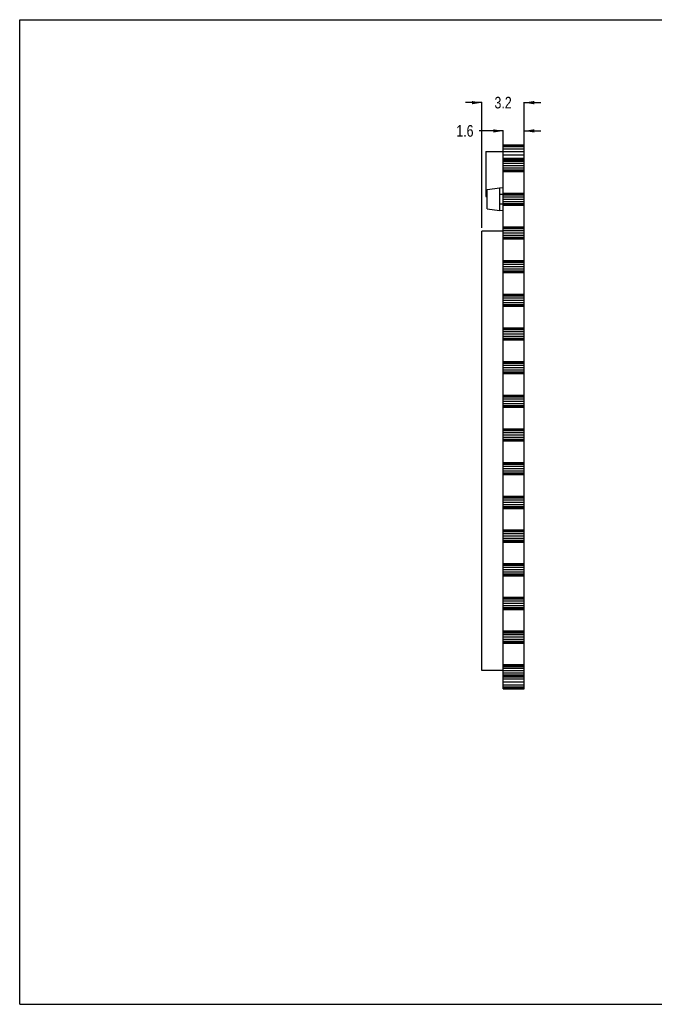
# Model space of a CAD drawing. Header units: millimetres. Extents: x 0 to 105, y 0 to 74.
# Tile 1 of 3: x 0 to 48, y 0 to 74. Entities that reach past the tile are written whole.
import ezdxf

# ---------------------------------------------------------------- set-up
doc = ezdxf.new("R2010")
doc.units = ezdxf.units.MM
doc.header["$LTSCALE"] = 5.775
doc.layers.get('0').update_dxf_attribs({"linetype": 'CONTINUOUS'})
doc.styles.get("Standard").update_dxf_attribs({"font": 'txt', "width": 0.8})
doc.dimstyles.new('DIMSTYLE_1', dxfattribs={"dimtxt": 0.875, "dimasz": 0.75, "dimexe": 0.125, "dimexo": 1, "dimgap": 1.75, "dimtad": 0, "dimtih": 1, "dimtoh": 1, "dimdsep": 46, "dimtxsty": 'STANDARD', "dimblk": '_FILLED', "dimblk1": '_FILLED', "dimblk2": '_FILLED', "dimcen": 0.09, "dimazin": 2, "dimtfac": 1, "dimtofl": 0, "dimtmove": 0, "dimatfit": 3, "dimldrblk": '_FILLED', "dimfxl": 1, "dimtolj": 1, "dimarcsym": 0})

# ---------------------------------------------------------------- blocks, each defined once
blk = doc.blocks.new('_FILLED')
at = {"color": 0, "linetype": 'BYBLOCK'}
blk.add_solid([(0, 0), (-1, 0.167), (-1, -0.167)], dxfattribs=at)
blk = doc.blocks.new('*D2')
at = {"color": 2, "linetype": 'CONTINUOUS'}
for p, q in [((34.88, 67.995), (33.63, 67.995)), ((34.88, 58.544), (34.88, 68.027)), ((38.08, 57.973), (38.08, 68.027)), ((38.08, 67.995), (39.33, 67.995))]:
    blk.add_line(p, q, dxfattribs=at)
at = {"color": 2, "linetype": 'CONTINUOUS', "xscale": 0.75, "yscale": 0.75, "zscale": 0.75}
blk.add_blockref('_FILLED', (34.88, 67.995), dxfattribs=at)
at = {"color": 2, "linetype": 'CONTINUOUS', "xscale": 0.75, "yscale": 0.75, "zscale": 0.75, "rotation": 180}
blk.add_blockref('_FILLED', (38.08, 67.995), dxfattribs=at)
at = {"color": 2, "linetype": 'CONTINUOUS', "insert": (36.48, 68.433), "char_height": 0.875, "width": 2.1, "attachment_point": 2, "line_spacing_factor": 0.9}
blk.add_mtext('3.2', dxfattribs=at)
blk = doc.blocks.new('*D4')
at = {"color": 2, "linetype": 'CONTINUOUS'}
for p, q in [((36.48, 65.864), (34.685, 65.864)), ((36.48, 63.053), (36.48, 65.895)), ((38.08, 63.053), (38.08, 65.895)), ((38.08, 65.864), (39.33, 65.864))]:
    blk.add_line(p, q, dxfattribs=at)
at = {"color": 2, "linetype": 'CONTINUOUS', "xscale": 0.75, "yscale": 0.75, "zscale": 0.75}
blk.add_blockref('_FILLED', (36.48, 65.864), dxfattribs=at)
at = {"color": 2, "linetype": 'CONTINUOUS', "xscale": 0.75, "yscale": 0.75, "zscale": 0.75, "rotation": 180}
blk.add_blockref('_FILLED', (38.08, 65.864), dxfattribs=at)
at = {"color": 2, "linetype": 'CONTINUOUS', "insert": (34.248, 66.301), "char_height": 0.875, "width": 2.1, "attachment_point": 3, "line_spacing_factor": 0.9}
blk.add_mtext('1.6', dxfattribs=at)

msp = doc.modelspace()

# ---------------------------------------------------------------- linework, layer by layer
at = {"color": 7, "linetype": 'CONTINUOUS'}
for p, q in [((0, 0), (0, 74.25)), ((0, 74.25), (105, 74.25)), ((36.48, 23.802), (36.48, 64.819)), ((36.48, 64.819), (38.08, 64.819)), ((36.48, 64.81), (38.08, 64.81)), ((36.48, 64.784), (38.08, 64.784)), ((36.48, 64.684), (38.08, 64.684)), ((38.08, 23.802), (38.08, 64.819)), ((35.18, 64.314), (35.18, 60.914)), ((35.18, 64.314), (36.48, 64.314)), ((36.48, 64.523), (38.08, 64.523)), ((36.48, 64.315), (38.08, 64.315)), ((36.48, 64.071), (38.08, 64.071)), ((36.48, 63.81), (38.08, 63.81)), ((36.48, 63.717), (38.08, 63.717)), ((36.48, 63.684), (38.08, 63.684)), ((36.48, 63.585), (38.08, 63.585)), ((36.48, 63.436), (38.08, 63.436)), ((36.48, 63.26), (38.08, 63.26)), ((36.48, 63.085), (38.08, 63.085)), ((36.48, 62.936), (38.08, 62.936)), ((36.48, 62.836), (38.08, 62.836)), ((36.48, 62.803), (38.08, 62.803)), ((35.18, 60.914), (35.28, 60.914)), ((36.48, 61.178), (38.08, 61.178)), ((36.48, 61.144), (38.08, 61.144)), ((36.48, 61.045), (38.08, 61.045)), ((36.48, 60.896), (38.08, 60.896)), ((36.48, 60.72), (38.08, 60.72)), ((36.48, 60.545), (38.08, 60.545)), ((36.48, 60.396), (38.08, 60.396)), ((36.48, 60.296), (38.08, 60.296)), ((36.48, 60.263), (38.08, 60.263)), ((34.88, 25.174), (34.88, 58.294)), ((36.48, 58.294), (34.88, 58.294)), ((36.48, 58.638), (38.08, 58.638)), ((36.48, 58.604), (38.08, 58.604)), ((36.48, 58.505), (38.08, 58.505)), ((36.48, 58.356), (38.08, 58.356)), ((36.48, 58.181), (38.08, 58.181)), ((36.48, 58.005), (38.08, 58.005)), ((36.48, 57.856), (38.08, 57.856)), ((36.48, 57.757), (38.08, 57.757)), ((36.48, 57.723), (38.08, 57.723)), ((36.48, 56.098), (38.08, 56.098)), ((36.48, 56.064), (38.08, 56.064)), ((36.48, 55.965), (38.08, 55.965)), ((36.48, 55.816), (38.08, 55.816)), ((36.48, 55.641), (38.08, 55.641)), ((36.48, 55.465), (38.08, 55.465)), ((36.48, 55.316), (38.08, 55.316)), ((36.48, 55.217), (38.08, 55.217)), ((36.48, 55.183), (38.08, 55.183)), ((36.48, 53.558), (38.08, 53.558)), ((36.48, 53.524), (38.08, 53.524)), ((36.48, 53.425), (38.08, 53.425)), ((36.48, 53.276), (38.08, 53.276)), ((36.48, 53.101), (38.08, 53.101)), ((36.48, 52.925), (38.08, 52.925)), ((36.48, 52.776), (38.08, 52.776)), ((36.48, 52.677), (38.08, 52.677)), ((36.48, 52.643), (38.08, 52.643)), ((36.48, 51.018), (38.08, 51.018)), ((36.48, 50.984), (38.08, 50.984)), ((36.48, 50.885), (38.08, 50.885)), ((36.48, 50.736), (38.08, 50.736)), ((36.48, 50.561), (38.08, 50.561)), ((36.48, 50.385), (38.08, 50.385)), ((36.48, 50.236), (38.08, 50.236)), ((36.48, 50.137), (38.08, 50.137)), ((36.48, 50.103), (38.08, 50.103)), ((36.48, 48.478), (38.08, 48.478)), ((36.48, 48.444), (38.08, 48.444)), ((36.48, 48.345), (38.08, 48.345)), ((36.48, 48.196), (38.08, 48.196)), ((36.48, 48.021), (38.08, 48.021)), ((36.48, 47.845), (38.08, 47.845)), ((36.48, 47.696), (38.08, 47.696)), ((36.48, 47.597), (38.08, 47.597)), ((36.48, 47.563), (38.08, 47.563)), ((36.48, 45.938), (38.08, 45.938)), ((36.48, 45.904), (38.08, 45.904)), ((36.48, 45.805), (38.08, 45.805)), ((36.48, 45.656), (38.08, 45.656)), ((36.48, 45.481), (38.08, 45.481)), ((36.48, 45.305), (38.08, 45.305)), ((36.48, 45.156), (38.08, 45.156)), ((36.48, 45.057), (38.08, 45.057)), ((36.48, 45.023), (38.08, 45.023)), ((36.48, 43.4), (38.08, 43.4)), ((36.48, 43.364), (38.08, 43.364)), ((36.48, 43.265), (38.08, 43.265)), ((36.48, 43.116), (38.08, 43.116)), ((36.48, 42.941), (38.08, 42.941)), ((36.48, 42.765), (38.08, 42.765)), ((36.48, 42.616), (38.08, 42.616)), ((36.48, 42.517), (38.08, 42.517)), ((36.48, 42.481), (38.08, 42.481)), ((36.48, 40.86), (38.08, 40.86)), ((36.48, 40.824), (38.08, 40.824)), ((36.48, 40.725), (38.08, 40.725)), ((36.48, 40.576), (38.08, 40.576)), ((36.48, 40.4), (38.08, 40.4)), ((36.48, 40.225), (38.08, 40.225)), ((36.48, 40.076), (38.08, 40.076)), ((36.48, 39.976), (38.08, 39.976)), ((36.48, 39.941), (38.08, 39.941)), ((36.48, 38.32), (38.08, 38.32)), ((36.48, 38.284), (38.08, 38.284)), ((36.48, 38.185), (38.08, 38.185)), ((36.48, 38.036), (38.08, 38.036)), ((36.48, 37.86), (38.08, 37.86)), ((36.48, 37.685), (38.08, 37.685)), ((36.48, 37.536), (38.08, 37.536)), ((36.48, 37.436), (38.08, 37.436)), ((36.48, 37.401), (38.08, 37.401)), ((36.48, 35.78), (38.08, 35.78)), ((36.48, 35.744), (38.08, 35.744)), ((36.48, 35.645), (38.08, 35.645)), ((36.48, 35.496), (38.08, 35.496)), ((36.48, 35.32), (38.08, 35.32)), ((36.48, 35.145), (38.08, 35.145)), ((36.48, 34.996), (38.08, 34.996)), ((36.48, 34.896), (38.08, 34.896)), ((36.48, 34.861), (38.08, 34.861)), ((36.48, 33.239), (38.08, 33.239)), ((36.48, 33.204), (38.08, 33.204)), ((36.48, 33.105), (38.08, 33.105)), ((36.48, 32.956), (38.08, 32.956)), ((36.48, 32.78), (38.08, 32.78)), ((36.48, 32.605), (38.08, 32.605)), ((36.48, 32.456), (38.08, 32.456)), ((36.48, 32.356), (38.08, 32.356)), ((36.48, 32.322), (38.08, 32.322)), ((36.48, 30.699), (38.08, 30.699)), ((36.48, 30.664), (38.08, 30.664)), ((36.48, 30.565), (38.08, 30.565)), ((36.48, 30.416), (38.08, 30.416)), ((36.48, 30.24), (38.08, 30.24)), ((36.48, 30.065), (38.08, 30.065)), ((36.48, 29.916), (38.08, 29.916)), ((36.48, 29.816), (38.08, 29.816)), ((36.48, 29.782), (38.08, 29.782)), ((36.48, 28.159), (38.08, 28.159)), ((36.48, 28.124), (38.08, 28.124)), ((36.48, 28.025), (38.08, 28.025)), ((36.48, 27.876), (38.08, 27.876)), ((36.48, 27.7), (38.08, 27.7)), ((36.48, 27.525), (38.08, 27.525)), ((36.48, 27.376), (38.08, 27.376)), ((36.48, 27.276), (38.08, 27.276)), ((36.48, 27.242), (38.08, 27.242)), ((36.48, 25.619), (38.08, 25.619)), ((36.48, 25.584), (38.08, 25.584)), ((36.48, 25.485), (38.08, 25.485)), ((36.48, 25.336), (38.08, 25.336)), ((36.48, 25.174), (34.88, 25.174)), ((36.48, 25.16), (38.08, 25.16)), ((36.48, 24.985), (38.08, 24.985)), ((36.48, 24.836), (38.08, 24.836)), ((36.48, 24.736), (38.08, 24.736)), ((36.48, 24.704), (38.08, 24.704)), ((36.48, 24.549), (38.08, 24.549)), ((36.48, 24.306), (38.08, 24.306)), ((36.48, 24.097), (38.08, 24.097)), ((36.48, 23.937), (38.08, 23.937)), ((36.48, 23.836), (38.08, 23.836)), ((36.48, 23.802), (38.08, 23.802)), ((0, 0), (105, 0))]:
    msp.add_line(p, q, dxfattribs=at)
at = {"color": 6, "linetype": 'CONTINUOUS'}
for p, q in [((35.28, 61.454), (36.222, 61.57)), ((35.28, 59.985), (35.28, 61.454)), ((36.22, 61.57), (36.22, 59.87)), ((36.48, 61.556), (36.222, 61.57)), ((36.23, 60.37), (36.23, 61.07)), ((36.48, 61.07), (36.23, 61.07)), ((36.23, 60.37), (36.48, 60.37)), ((35.28, 59.985), (36.22, 59.87)), ((36.22, 59.87), (36.48, 59.884))]:
    msp.add_line(p, q, dxfattribs=at)

# ---------------------------------------------------------------- dimensions: what is measured, and where the dimension line sits
at = {"color": 2, "linetype": 'CONTINUOUS'}
dim = msp.add_linear_dim(base=(38.08, 67.995), p1=(34.88, 57.544), p2=(38.08, 56.973), dimstyle='DIMSTYLE_1', dxfattribs=at)
dim.commit()
dim.dimension.update_dxf_attribs({"geometry": '*D2', "text_midpoint": (36.48, 67.995), "dimtype": 160})
dim = msp.add_linear_dim(base=(36.48, 65.864), p1=(38.08, 62.053), p2=(36.48, 62.053), angle=180, dimstyle='DIMSTYLE_1', dxfattribs=at)
dim.commit()
dim.dimension.update_dxf_attribs({"geometry": '*D4', "text_midpoint": (33.285, 65.864), "dimtype": 160})

doc.saveas('drawing.dxf')
